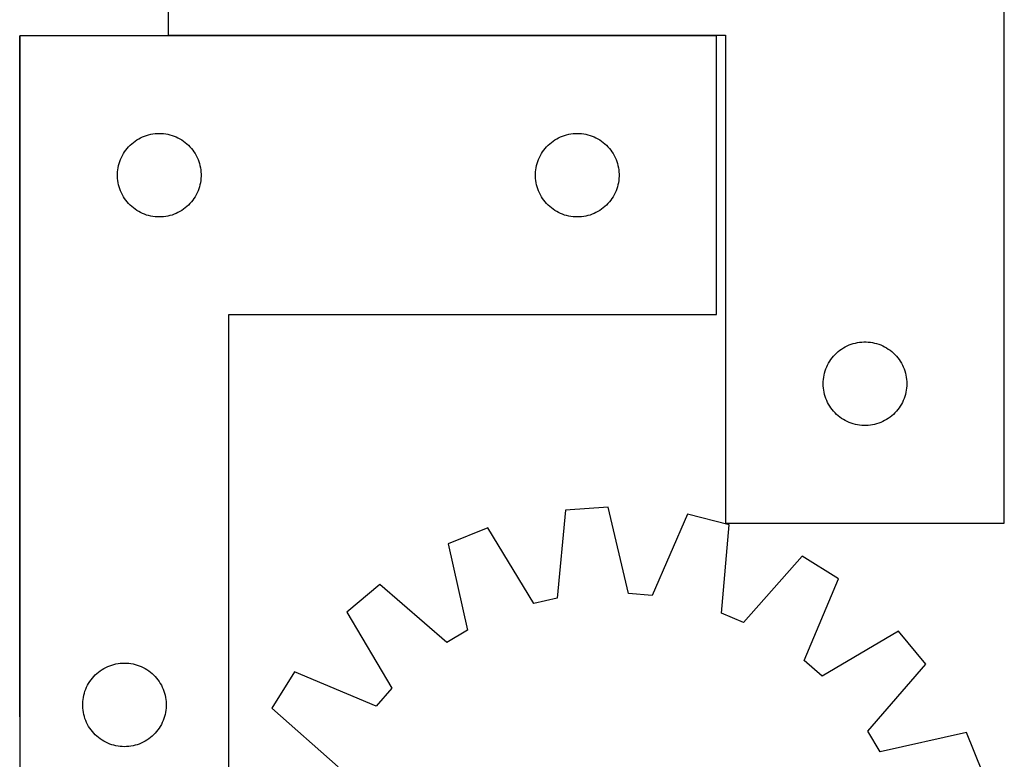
# Model space of a CAD drawing. Header units: millimetres. Extents: x 7 to 1493, y 8 to 2993.
# Tile 15 of 16: x 1140 to 1493, y 2378 to 2643. Entities that reach past the tile are written whole.
import ezdxf

# ---------------------------------------------------------------- set-up
doc = ezdxf.new("R2010")
doc.units = ezdxf.units.MM
doc.layers.add('COMMON', color=5, linetype='CONTINUOUS', true_color=0x0000ff)
doc.layers.add('CUT', color=7, linetype='CONTINUOUS', true_color=0x000000)

msp = doc.modelspace()

# ---------------------------------------------------------------- linework, layer by layer
at = {"layer": 'COMMON'}
for p, q in [((1140.146144, 2393.213935), (1140.146144, 2637.494196)), ((1193.479646, 2637.594196), (1390.246144, 2637.594196))]:
    msp.add_line(p, q, dxfattribs=at)
at = {"layer": 'CUT'}
for p, q in [((1193.479646, 2712.694197), (1193.479646, 2637.694197)), ((1493.479646, 2462.694197), (1493.479646, 2712.694197)), ((1140.246144, 2637.494196), (1140.246144, 2337.494196)), ((1390.246144, 2637.494196), (1140.246144, 2637.494196)), ((1193.479646, 2637.694197), (1393.479646, 2637.694197)), ((1390.246144, 2537.494196), (1390.246144, 2637.494196)), ((1393.479646, 2637.694197), (1393.479646, 2462.694197)), ((1182.195701, 2600.150829), (1182.857922, 2600.548474)), ((1182.857922, 2600.548474), (1183.539737, 2600.911502)), ((1183.539737, 2600.911502), (1184.239335, 2601.238949)), ((1184.239335, 2601.238949), (1184.954862, 2601.529948)), ((1184.954862, 2601.529948), (1185.684421, 2601.783726)), ((1185.684421, 2601.783726), (1186.426077, 2601.999611)), ((1186.426077, 2601.999611), (1187.177863, 2602.177031)), ((1187.177863, 2602.177031), (1187.937785, 2602.315514)), ((1187.937785, 2602.315514), (1188.703829, 2602.414694)), ((1188.703829, 2602.414694), (1189.473962, 2602.474307)), ((1189.473962, 2602.474307), (1190.246144, 2602.494196)), ((1190.246144, 2602.494196), (1191.018325, 2602.474307)), ((1191.018325, 2602.474307), (1191.788458, 2602.414694)), ((1191.788458, 2602.414694), (1192.554502, 2602.315514)), ((1192.554502, 2602.315514), (1193.314425, 2602.177031)), ((1193.314425, 2602.177031), (1194.06621, 2601.999611)), ((1194.06621, 2601.999611), (1194.807866, 2601.783726)), ((1194.807866, 2601.783726), (1195.537425, 2601.529948)), ((1195.537425, 2601.529948), (1196.252952, 2601.238949)), ((1196.252952, 2601.238949), (1196.95255, 2600.911502)), ((1196.95255, 2600.911502), (1197.634365, 2600.548474)), ((1197.634365, 2600.548474), (1198.296586, 2600.150829)), ((1332.195701, 2600.150829), (1332.857922, 2600.548474)), ((1332.857922, 2600.548474), (1333.539737, 2600.911502)), ((1333.539737, 2600.911502), (1334.239335, 2601.238949)), ((1334.239335, 2601.238949), (1334.954862, 2601.529948)), ((1334.954862, 2601.529948), (1335.684421, 2601.783726)), ((1335.684421, 2601.783726), (1336.426077, 2601.999611)), ((1336.426077, 2601.999611), (1337.177863, 2602.177031)), ((1337.177863, 2602.177031), (1337.937785, 2602.315514)), ((1337.937785, 2602.315514), (1338.703829, 2602.414694)), ((1338.703829, 2602.414694), (1339.473962, 2602.474307)), ((1339.473962, 2602.474307), (1340.246144, 2602.494196)), ((1340.246144, 2602.494196), (1341.018325, 2602.474307)), ((1341.018325, 2602.474307), (1341.788458, 2602.414694)), ((1341.788458, 2602.414694), (1342.554502, 2602.315514)), ((1342.554502, 2602.315514), (1343.314425, 2602.177031)), ((1343.314425, 2602.177031), (1344.06621, 2601.999611)), ((1344.06621, 2601.999611), (1344.807866, 2601.783726)), ((1344.807866, 2601.783726), (1345.537425, 2601.529948)), ((1345.537425, 2601.529948), (1346.252952, 2601.238949)), ((1346.252952, 2601.238949), (1346.95255, 2600.911502)), ((1346.95255, 2600.911502), (1347.634365, 2600.548474)), ((1347.634365, 2600.548474), (1348.296586, 2600.150829)), ((1178.248555, 2596.49741), (1178.727937, 2597.103093)), ((1178.727937, 2597.103093), (1179.237863, 2597.683296)), ((1179.237863, 2597.683296), (1179.776981, 2598.236478)), ((1179.776981, 2598.236478), (1180.343862, 2598.761175)), ((1180.343862, 2598.761175), (1180.937001, 2599.255993)), ((1180.937001, 2599.255993), (1181.554827, 2599.719621)), ((1181.554827, 2599.719621), (1182.195701, 2600.150829)), ((1198.296586, 2600.150829), (1198.93746, 2599.719621)), ((1198.93746, 2599.719621), (1199.555286, 2599.255993)), ((1199.555286, 2599.255993), (1200.148425, 2598.761175)), ((1200.148425, 2598.761175), (1200.715306, 2598.236478)), ((1200.715306, 2598.236478), (1201.254424, 2597.683296)), ((1201.254424, 2597.683296), (1201.76435, 2597.103093)), ((1201.76435, 2597.103093), (1202.243732, 2596.49741)), ((1328.248555, 2596.49741), (1328.727937, 2597.103093)), ((1328.727937, 2597.103093), (1329.237863, 2597.683296)), ((1329.237863, 2597.683296), (1329.776981, 2598.236478)), ((1329.776981, 2598.236478), (1330.343862, 2598.761175)), ((1330.343862, 2598.761175), (1330.937001, 2599.255993)), ((1330.937001, 2599.255993), (1331.554827, 2599.719621)), ((1331.554827, 2599.719621), (1332.195701, 2600.150829)), ((1348.296586, 2600.150829), (1348.93746, 2599.719621)), ((1348.93746, 2599.719621), (1349.555286, 2599.255993)), ((1349.555286, 2599.255993), (1350.148425, 2598.761175)), ((1350.148425, 2598.761175), (1350.715306, 2598.236478)), ((1350.715306, 2598.236478), (1351.254424, 2597.683296)), ((1351.254424, 2597.683296), (1351.76435, 2597.103093)), ((1351.76435, 2597.103093), (1352.243732, 2596.49741)), ((1176.351284, 2593.145114), (1176.66061, 2593.852911)), ((1176.66061, 2593.852911), (1177.005962, 2594.543847)), ((1177.005962, 2594.543847), (1177.386424, 2595.216088)), ((1177.386424, 2595.216088), (1177.800988, 2595.867851)), ((1177.800988, 2595.867851), (1178.248555, 2596.49741)), ((1202.243732, 2596.49741), (1202.691299, 2595.867851)), ((1202.691299, 2595.867851), (1203.105863, 2595.216088)), ((1203.105863, 2595.216088), (1203.486325, 2594.543847)), ((1203.486325, 2594.543847), (1203.831677, 2593.852911)), ((1203.831677, 2593.852911), (1204.141003, 2593.145114)), ((1326.351284, 2593.145114), (1326.66061, 2593.852911)), ((1326.66061, 2593.852911), (1327.005962, 2594.543847)), ((1327.005962, 2594.543847), (1327.386424, 2595.216088)), ((1327.386424, 2595.216088), (1327.800988, 2595.867851)), ((1327.800988, 2595.867851), (1328.248555, 2596.49741)), ((1352.243732, 2596.49741), (1352.691299, 2595.867851)), ((1352.691299, 2595.867851), (1353.105863, 2595.216088)), ((1353.105863, 2595.216088), (1353.486325, 2594.543847)), ((1353.486325, 2594.543847), (1353.831677, 2593.852911)), ((1353.831677, 2593.852911), (1354.141003, 2593.145114)), ((1175.370303, 2589.420171), (1175.489174, 2590.183407)), ((1175.489174, 2590.183407), (1175.647178, 2590.939512)), ((1175.647178, 2590.939512), (1175.843895, 2591.68648)), ((1175.843895, 2591.68648), (1176.078805, 2592.422331)), ((1176.078805, 2592.422331), (1176.351284, 2593.145114)), ((1204.141003, 2593.145114), (1204.413482, 2592.422331)), ((1204.413482, 2592.422331), (1204.648392, 2591.68648)), ((1204.648392, 2591.68648), (1204.845109, 2590.939512)), ((1204.845109, 2590.939512), (1205.003113, 2590.183407)), ((1205.003113, 2590.183407), (1205.121984, 2589.420171)), ((1325.370303, 2589.420171), (1325.489174, 2590.183407)), ((1325.489174, 2590.183407), (1325.647178, 2590.939512)), ((1325.647178, 2590.939512), (1325.843895, 2591.68648)), ((1325.843895, 2591.68648), (1326.078805, 2592.422331)), ((1326.078805, 2592.422331), (1326.351284, 2593.145114)), ((1354.141003, 2593.145114), (1354.413482, 2592.422331)), ((1354.413482, 2592.422331), (1354.648392, 2591.68648)), ((1354.648392, 2591.68648), (1354.845109, 2590.939512)), ((1354.845109, 2590.939512), (1355.003113, 2590.183407)), ((1355.003113, 2590.183407), (1355.121984, 2589.420171)), ((1175.251116, 2587.880414), (1175.290881, 2588.651828)), ((1175.251116, 2587.107977), (1175.251116, 2587.880414)), ((1175.290881, 2586.336564), (1175.251116, 2587.107977)), ((1175.290881, 2588.651828), (1175.370303, 2589.420171)), ((1205.121984, 2589.420171), (1205.201406, 2588.651828)), ((1205.201406, 2588.651828), (1205.241171, 2587.880414)), ((1205.241171, 2587.107977), (1205.201406, 2586.336564)), ((1205.241171, 2587.880414), (1205.241171, 2587.107977)), ((1325.251116, 2587.880414), (1325.290881, 2588.651828)), ((1325.251116, 2587.107977), (1325.251116, 2587.880414)), ((1325.290881, 2586.336564), (1325.251116, 2587.107977)), ((1325.290881, 2588.651828), (1325.370303, 2589.420171)), ((1355.121984, 2589.420171), (1355.201406, 2588.651828)), ((1355.201406, 2588.651828), (1355.241171, 2587.880414)), ((1355.241171, 2587.107977), (1355.201406, 2586.336564)), ((1355.241171, 2587.880414), (1355.241171, 2587.107977)), ((1175.370303, 2585.56822), (1175.290881, 2586.336564)), ((1175.489174, 2584.804984), (1175.370303, 2585.56822)), ((1175.647178, 2584.048879), (1175.489174, 2584.804984)), ((1175.843895, 2583.301911), (1175.647178, 2584.048879)), ((1176.078805, 2582.56606), (1175.843895, 2583.301911)), ((1204.648392, 2583.301911), (1204.413482, 2582.56606)), ((1204.845109, 2584.048879), (1204.648392, 2583.301911)), ((1205.003113, 2584.804984), (1204.845109, 2584.048879)), ((1205.121984, 2585.56822), (1205.003113, 2584.804984)), ((1205.201406, 2586.336564), (1205.121984, 2585.56822)), ((1325.370303, 2585.56822), (1325.290881, 2586.336564)), ((1325.489174, 2584.804984), (1325.370303, 2585.56822)), ((1325.647178, 2584.048879), (1325.489174, 2584.804984)), ((1325.843895, 2583.301911), (1325.647178, 2584.048879)), ((1326.078805, 2582.56606), (1325.843895, 2583.301911)), ((1354.648392, 2583.301911), (1354.413482, 2582.56606)), ((1354.845109, 2584.048879), (1354.648392, 2583.301911)), ((1355.003113, 2584.804984), (1354.845109, 2584.048879)), ((1355.121984, 2585.56822), (1355.003113, 2584.804984)), ((1355.201406, 2586.336564), (1355.121984, 2585.56822)), ((1176.351284, 2581.843277), (1176.078805, 2582.56606)), ((1176.66061, 2581.13548), (1176.351284, 2581.843277)), ((1177.005962, 2580.444544), (1176.66061, 2581.13548)), ((1177.386424, 2579.772304), (1177.005962, 2580.444544)), ((1177.800988, 2579.12054), (1177.386424, 2579.772304)), ((1203.105863, 2579.772304), (1202.691299, 2579.12054)), ((1203.486325, 2580.444544), (1203.105863, 2579.772304)), ((1203.831677, 2581.13548), (1203.486325, 2580.444544)), ((1204.141003, 2581.843277), (1203.831677, 2581.13548)), ((1204.413482, 2582.56606), (1204.141003, 2581.843277)), ((1326.351284, 2581.843277), (1326.078805, 2582.56606)), ((1326.66061, 2581.13548), (1326.351284, 2581.843277)), ((1327.005962, 2580.444544), (1326.66061, 2581.13548)), ((1327.386424, 2579.772304), (1327.005962, 2580.444544)), ((1327.800988, 2579.12054), (1327.386424, 2579.772304)), ((1353.105863, 2579.772304), (1352.691299, 2579.12054)), ((1353.486325, 2580.444544), (1353.105863, 2579.772304)), ((1353.831677, 2581.13548), (1353.486325, 2580.444544)), ((1354.141003, 2581.843277), (1353.831677, 2581.13548)), ((1354.413482, 2582.56606), (1354.141003, 2581.843277)), ((1178.248555, 2578.490981), (1177.800988, 2579.12054)), ((1178.727937, 2577.885298), (1178.248555, 2578.490981)), ((1179.237863, 2577.305096), (1178.727937, 2577.885298)), ((1179.776981, 2576.751913), (1179.237863, 2577.305096)), ((1180.343862, 2576.227217), (1179.776981, 2576.751913)), ((1180.937001, 2575.732398), (1180.343862, 2576.227217)), ((1200.148425, 2576.227217), (1199.555286, 2575.732398)), ((1200.715306, 2576.751913), (1200.148425, 2576.227217)), ((1201.254424, 2577.305096), (1200.715306, 2576.751913)), ((1201.76435, 2577.885298), (1201.254424, 2577.305096)), ((1202.243732, 2578.490981), (1201.76435, 2577.885298)), ((1202.691299, 2579.12054), (1202.243732, 2578.490981)), ((1328.248555, 2578.490981), (1327.800988, 2579.12054)), ((1328.727937, 2577.885298), (1328.248555, 2578.490981)), ((1329.237863, 2577.305096), (1328.727937, 2577.885298)), ((1329.776981, 2576.751913), (1329.237863, 2577.305096)), ((1330.343862, 2576.227217), (1329.776981, 2576.751913)), ((1330.937001, 2575.732398), (1330.343862, 2576.227217)), ((1350.148425, 2576.227217), (1349.555286, 2575.732398)), ((1350.715306, 2576.751913), (1350.148425, 2576.227217)), ((1351.254424, 2577.305096), (1350.715306, 2576.751913)), ((1351.76435, 2577.885298), (1351.254424, 2577.305096)), ((1352.243732, 2578.490981), (1351.76435, 2577.885298)), ((1352.691299, 2579.12054), (1352.243732, 2578.490981)), ((1181.554827, 2575.268771), (1180.937001, 2575.732398)), ((1182.195701, 2574.837562), (1181.554827, 2575.268771)), ((1182.857922, 2574.439917), (1182.195701, 2574.837562)), ((1183.539737, 2574.076889), (1182.857922, 2574.439917)), ((1184.239335, 2573.749442), (1183.539737, 2574.076889)), ((1184.954862, 2573.458443), (1184.239335, 2573.749442)), ((1185.684421, 2573.204665), (1184.954862, 2573.458443)), ((1186.426077, 2572.98878), (1185.684421, 2573.204665)), ((1187.177863, 2572.81136), (1186.426077, 2572.98878)), ((1187.937785, 2572.672877), (1187.177863, 2572.81136)), ((1188.703829, 2572.573697), (1187.937785, 2572.672877)), ((1189.473962, 2572.514084), (1188.703829, 2572.573697)), ((1190.246144, 2572.494196), (1189.473962, 2572.514084)), ((1191.018325, 2572.514084), (1190.246144, 2572.494196)), ((1191.788458, 2572.573697), (1191.018325, 2572.514084)), ((1192.554502, 2572.672877), (1191.788458, 2572.573697)), ((1193.314425, 2572.81136), (1192.554502, 2572.672877)), ((1194.06621, 2572.98878), (1193.314425, 2572.81136)), ((1194.807866, 2573.204665), (1194.06621, 2572.98878)), ((1195.537425, 2573.458443), (1194.807866, 2573.204665)), ((1196.252952, 2573.749442), (1195.537425, 2573.458443)), ((1196.95255, 2574.076889), (1196.252952, 2573.749442)), ((1197.634365, 2574.439917), (1196.95255, 2574.076889)), ((1198.296586, 2574.837562), (1197.634365, 2574.439917)), ((1198.93746, 2575.268771), (1198.296586, 2574.837562)), ((1199.555286, 2575.732398), (1198.93746, 2575.268771)), ((1331.554827, 2575.268771), (1330.937001, 2575.732398)), ((1332.195701, 2574.837562), (1331.554827, 2575.268771)), ((1332.857922, 2574.439917), (1332.195701, 2574.837562)), ((1333.539737, 2574.076889), (1332.857922, 2574.439917)), ((1334.239335, 2573.749442), (1333.539737, 2574.076889)), ((1334.954862, 2573.458443), (1334.239335, 2573.749442)), ((1335.684421, 2573.204665), (1334.954862, 2573.458443)), ((1336.426077, 2572.98878), (1335.684421, 2573.204665)), ((1337.177863, 2572.81136), (1336.426077, 2572.98878)), ((1337.937785, 2572.672877), (1337.177863, 2572.81136)), ((1338.703829, 2572.573697), (1337.937785, 2572.672877)), ((1339.473962, 2572.514084), (1338.703829, 2572.573697)), ((1340.246144, 2572.494196), (1339.473962, 2572.514084)), ((1341.018325, 2572.514084), (1340.246144, 2572.494196)), ((1341.788458, 2572.573697), (1341.018325, 2572.514084)), ((1342.554502, 2572.672877), (1341.788458, 2572.573697)), ((1343.314425, 2572.81136), (1342.554502, 2572.672877)), ((1344.06621, 2572.98878), (1343.314425, 2572.81136)), ((1344.807866, 2573.204665), (1344.06621, 2572.98878)), ((1345.537425, 2573.458443), (1344.807866, 2573.204665)), ((1346.252952, 2573.749442), (1345.537425, 2573.458443)), ((1346.95255, 2574.076889), (1346.252952, 2573.749442)), ((1347.634365, 2574.439917), (1346.95255, 2574.076889)), ((1348.296586, 2574.837562), (1347.634365, 2574.439917)), ((1348.93746, 2575.268771), (1348.296586, 2574.837562)), ((1349.555286, 2575.732398), (1348.93746, 2575.268771)), ((1215.246144, 2337.494196), (1215.246144, 2537.494196)), ((1215.246144, 2537.494196), (1390.246144, 2537.494196)), ((1437.120931, 2526.279731), (1437.828728, 2526.589056)), ((1437.828728, 2526.589056), (1438.551511, 2526.861535)), ((1438.551511, 2526.861535), (1439.287362, 2527.096445)), ((1439.287362, 2527.096445), (1440.03433, 2527.293162)), ((1440.03433, 2527.293162), (1440.790435, 2527.451166)), ((1440.790435, 2527.451166), (1441.553671, 2527.570037)), ((1441.553671, 2527.570037), (1442.322014, 2527.649459)), ((1442.322014, 2527.649459), (1443.093428, 2527.689224)), ((1443.093428, 2527.689224), (1443.865865, 2527.689224)), ((1443.865865, 2527.689224), (1444.637278, 2527.649459)), ((1444.637278, 2527.649459), (1445.405622, 2527.570037)), ((1445.405622, 2527.570037), (1446.168858, 2527.451166)), ((1446.168858, 2527.451166), (1446.924963, 2527.293162)), ((1446.924963, 2527.293162), (1447.671931, 2527.096445)), ((1447.671931, 2527.096445), (1448.407782, 2526.861535)), ((1448.407782, 2526.861535), (1449.130565, 2526.589056)), ((1449.130565, 2526.589056), (1449.838362, 2526.279731)), ((1432.212667, 2522.596478), (1432.737364, 2523.163359)), ((1432.737364, 2523.163359), (1433.290546, 2523.702477)), ((1433.290546, 2523.702477), (1433.870749, 2524.212403)), ((1433.870749, 2524.212403), (1434.476432, 2524.691785)), ((1434.476432, 2524.691785), (1435.105991, 2525.139352)), ((1435.105991, 2525.139352), (1435.757754, 2525.553916)), ((1435.757754, 2525.553916), (1436.429995, 2525.934379)), ((1436.429995, 2525.934379), (1437.120931, 2526.279731)), ((1449.838362, 2526.279731), (1450.529298, 2525.934379)), ((1450.529298, 2525.934379), (1451.201538, 2525.553916)), ((1451.201538, 2525.553916), (1451.853302, 2525.139352)), ((1451.853302, 2525.139352), (1452.482861, 2524.691785)), ((1452.482861, 2524.691785), (1453.088544, 2524.212403)), ((1453.088544, 2524.212403), (1453.668746, 2523.702477)), ((1453.668746, 2523.702477), (1454.221929, 2523.163359)), ((1454.221929, 2523.163359), (1454.746625, 2522.596478)), ((1429.734893, 2518.701005), (1430.06234, 2519.400603)), ((1430.06234, 2519.400603), (1430.425368, 2520.082418)), ((1430.425368, 2520.082418), (1430.823013, 2520.744639)), ((1430.823013, 2520.744639), (1431.254221, 2521.385513)), ((1431.254221, 2521.385513), (1431.717849, 2522.003339)), ((1431.717849, 2522.003339), (1432.212667, 2522.596478)), ((1454.746625, 2522.596478), (1455.241443, 2522.003339)), ((1455.241443, 2522.003339), (1455.705071, 2521.385513)), ((1455.705071, 2521.385513), (1456.13628, 2520.744639)), ((1456.13628, 2520.744639), (1456.533925, 2520.082418)), ((1456.533925, 2520.082418), (1456.896953, 2519.400603)), ((1456.896953, 2519.400603), (1457.2244, 2518.701005)), ((1428.658328, 2515.002555), (1428.796811, 2515.762478)), ((1428.796811, 2515.762478), (1428.974231, 2516.514263)), ((1428.974231, 2516.514263), (1429.190116, 2517.255919)), ((1429.190116, 2517.255919), (1429.443894, 2517.985478)), ((1429.443894, 2517.985478), (1429.734893, 2518.701005)), ((1457.2244, 2518.701005), (1457.515399, 2517.985478)), ((1457.515399, 2517.985478), (1457.769177, 2517.255919)), ((1457.769177, 2517.255919), (1457.985062, 2516.514263)), ((1457.985062, 2516.514263), (1458.162482, 2515.762478)), ((1458.162482, 2515.762478), (1458.300965, 2515.002555)), ((1428.479646, 2512.694197), (1428.499535, 2513.466378)), ((1428.499535, 2511.922015), (1428.479646, 2512.694197)), ((1428.499535, 2513.466378), (1428.559148, 2514.236512)), ((1428.559148, 2514.236512), (1428.658328, 2515.002555)), ((1458.300965, 2515.002555), (1458.400145, 2514.236512)), ((1458.400145, 2514.236512), (1458.459758, 2513.466378)), ((1458.459758, 2513.466378), (1458.479646, 2512.694197)), ((1458.479646, 2512.694197), (1458.459758, 2511.922015)), ((1428.559148, 2511.151882), (1428.499535, 2511.922015)), ((1428.658328, 2510.385838), (1428.559148, 2511.151882)), ((1428.796811, 2509.625916), (1428.658328, 2510.385838)), ((1428.974231, 2508.87413), (1428.796811, 2509.625916)), ((1429.190116, 2508.132474), (1428.974231, 2508.87413)), ((1457.985062, 2508.87413), (1457.769177, 2508.132474)), ((1458.162482, 2509.625916), (1457.985062, 2508.87413)), ((1458.300965, 2510.385838), (1458.162482, 2509.625916)), ((1458.400145, 2511.151882), (1458.300965, 2510.385838)), ((1458.459758, 2511.922015), (1458.400145, 2511.151882)), ((1429.443894, 2507.402915), (1429.190116, 2508.132474)), ((1429.734893, 2506.687388), (1429.443894, 2507.402915)), ((1430.06234, 2505.98779), (1429.734893, 2506.687388)), ((1430.425368, 2505.305976), (1430.06234, 2505.98779)), ((1430.823013, 2504.643754), (1430.425368, 2505.305976)), ((1456.533925, 2505.305976), (1456.13628, 2504.643754)), ((1456.896953, 2505.98779), (1456.533925, 2505.305976)), ((1457.2244, 2506.687388), (1456.896953, 2505.98779)), ((1457.515399, 2507.402915), (1457.2244, 2506.687388)), ((1457.769177, 2508.132474), (1457.515399, 2507.402915)), ((1431.254221, 2504.00288), (1430.823013, 2504.643754)), ((1431.717849, 2503.385054), (1431.254221, 2504.00288)), ((1432.212667, 2502.791915), (1431.717849, 2503.385054)), ((1432.737364, 2502.225034), (1432.212667, 2502.791915)), ((1433.290546, 2501.685916), (1432.737364, 2502.225034)), ((1433.870749, 2501.17599), (1433.290546, 2501.685916)), ((1453.668746, 2501.685916), (1453.088544, 2501.17599)), ((1454.221929, 2502.225034), (1453.668746, 2501.685916)), ((1454.746625, 2502.791915), (1454.221929, 2502.225034)), ((1455.241443, 2503.385054), (1454.746625, 2502.791915)), ((1455.705071, 2504.00288), (1455.241443, 2503.385054)), ((1456.13628, 2504.643754), (1455.705071, 2504.00288)), ((1434.476432, 2500.696608), (1433.870749, 2501.17599)), ((1435.105991, 2500.249041), (1434.476432, 2500.696608)), ((1435.757754, 2499.834477), (1435.105991, 2500.249041)), ((1436.429995, 2499.454015), (1435.757754, 2499.834477)), ((1437.120931, 2499.108663), (1436.429995, 2499.454015)), ((1437.828728, 2498.799337), (1437.120931, 2499.108663)), ((1438.551511, 2498.526858), (1437.828728, 2498.799337)), ((1439.287362, 2498.291948), (1438.551511, 2498.526858)), ((1440.03433, 2498.095231), (1439.287362, 2498.291948)), ((1440.790435, 2497.937227), (1440.03433, 2498.095231)), ((1446.924963, 2498.095231), (1446.168858, 2497.937227)), ((1447.671931, 2498.291948), (1446.924963, 2498.095231)), ((1448.407782, 2498.526858), (1447.671931, 2498.291948)), ((1449.130565, 2498.799337), (1448.407782, 2498.526858)), ((1449.838362, 2499.108663), (1449.130565, 2498.799337)), ((1450.529298, 2499.454015), (1449.838362, 2499.108663)), ((1451.201538, 2499.834477), (1450.529298, 2499.454015)), ((1451.853302, 2500.249041), (1451.201538, 2499.834477)), ((1452.482861, 2500.696608), (1451.853302, 2500.249041)), ((1453.088544, 2501.17599), (1452.482861, 2500.696608)), ((1441.553671, 2497.818356), (1440.790435, 2497.937227)), ((1442.322014, 2497.738934), (1441.553671, 2497.818356)), ((1443.093428, 2497.69917), (1442.322014, 2497.738934)), ((1443.865865, 2497.69917), (1443.093428, 2497.69917)), ((1444.637278, 2497.738934), (1443.865865, 2497.69917)), ((1445.405622, 2497.818356), (1444.637278, 2497.738934)), ((1446.168858, 2497.937227), (1445.405622, 2497.818356)), ((1336.006067, 2467.370973), (1332.981054, 2435.750978)), ((1351.35737, 2468.404435), (1336.006067, 2467.370973)), ((1358.593248, 2437.475213), (1351.35737, 2468.404435)), ((1379.781071, 2465.843378), (1367.132997, 2436.705757)), ((1394.700385, 2462.082446), (1379.781071, 2465.843378)), ((1308.18211, 2461.023276), (1293.901511, 2455.296581)), ((1324.621495, 2433.843847), (1308.18211, 2461.023276)), ((1392.02446, 2430.430997), (1394.700385, 2462.082446)), ((1393.479646, 2462.694197), (1493.479646, 2462.694197)), ((1293.901511, 2455.296581), (1300.795668, 2424.289399)), ((1420.941522, 2450.863328), (1399.908468, 2427.060274)), ((1433.968441, 2442.676148), (1420.941522, 2450.863328)), ((1421.642649, 2413.400738), (1433.968441, 2442.676148)), ((1269.400901, 2440.661488), (1257.588891, 2430.80213)), ((1293.434591, 2419.892364), (1269.400901, 2440.661488)), ((1332.981054, 2435.750978), (1324.621495, 2433.843847)), ((1367.132997, 2436.705757), (1358.593248, 2437.475213)), ((1257.588891, 2430.80213), (1273.72737, 2403.442959)), ((1399.908468, 2427.060274), (1392.02446, 2430.430997)), ((1300.795668, 2424.289399), (1293.434591, 2419.892364)), ((1455.458347, 2423.897176), (1428.099176, 2407.758697)), ((1465.317705, 2412.085165), (1455.458347, 2423.897176)), ((1428.099176, 2407.758697), (1421.642649, 2413.400738)), ((1169.054827, 2409.719621), (1169.695701, 2410.150829)), ((1169.695701, 2410.150829), (1170.357922, 2410.548474)), ((1170.357922, 2410.548474), (1171.039737, 2410.911502)), ((1171.039737, 2410.911502), (1171.739335, 2411.238949)), ((1171.739335, 2411.238949), (1172.454862, 2411.529948)), ((1172.454862, 2411.529948), (1173.184421, 2411.783726)), ((1173.184421, 2411.783726), (1173.926077, 2411.999611)), ((1173.926077, 2411.999611), (1174.677863, 2412.177031)), ((1174.677863, 2412.177031), (1175.437785, 2412.315514)), ((1175.437785, 2412.315514), (1176.203829, 2412.414694)), ((1176.203829, 2412.414694), (1176.973962, 2412.474307)), ((1176.973962, 2412.474307), (1177.746144, 2412.494196)), ((1177.746144, 2412.494196), (1178.518325, 2412.474307)), ((1178.518325, 2412.474307), (1179.288458, 2412.414694)), ((1179.288458, 2412.414694), (1180.054502, 2412.315514)), ((1180.054502, 2412.315514), (1180.814425, 2412.177031)), ((1180.814425, 2412.177031), (1181.56621, 2411.999611)), ((1181.56621, 2411.999611), (1182.307866, 2411.783726)), ((1182.307866, 2411.783726), (1183.037425, 2411.529948)), ((1183.037425, 2411.529948), (1183.752952, 2411.238949)), ((1183.752952, 2411.238949), (1184.45255, 2410.911502)), ((1184.45255, 2410.911502), (1185.134365, 2410.548474)), ((1185.134365, 2410.548474), (1185.796586, 2410.150829)), ((1185.796586, 2410.150829), (1186.43746, 2409.719621)), ((1444.548581, 2388.051476), (1465.317705, 2412.085165)), ((1165.300988, 2405.867851), (1165.748555, 2406.49741)), ((1165.748555, 2406.49741), (1166.227937, 2407.103093)), ((1166.227937, 2407.103093), (1166.737863, 2407.683296)), ((1166.737863, 2407.683296), (1167.276981, 2408.236478)), ((1167.276981, 2408.236478), (1167.843862, 2408.761175)), ((1167.843862, 2408.761175), (1168.437001, 2409.255993)), ((1168.437001, 2409.255993), (1169.054827, 2409.719621)), ((1186.43746, 2409.719621), (1187.055286, 2409.255993)), ((1187.055286, 2409.255993), (1187.648425, 2408.761175)), ((1187.648425, 2408.761175), (1188.215306, 2408.236478)), ((1188.215306, 2408.236478), (1188.754424, 2407.683296)), ((1188.754424, 2407.683296), (1189.26435, 2407.103093)), ((1189.26435, 2407.103093), (1189.743732, 2406.49741)), ((1189.743732, 2406.49741), (1190.191299, 2405.867851)), ((1238.809919, 2409.312224), (1230.622738, 2396.285305)), ((1268.085329, 2396.986432), (1238.809919, 2409.312224)), ((1163.578805, 2402.422331), (1163.851284, 2403.145114)), ((1163.851284, 2403.145114), (1164.16061, 2403.852911)), ((1164.16061, 2403.852911), (1164.505962, 2404.543847)), ((1164.505962, 2404.543847), (1164.886424, 2405.216088)), ((1164.886424, 2405.216088), (1165.300988, 2405.867851)), ((1190.191299, 2405.867851), (1190.605863, 2405.216088)), ((1190.605863, 2405.216088), (1190.986325, 2404.543847)), ((1190.986325, 2404.543847), (1191.331677, 2403.852911)), ((1191.331677, 2403.852911), (1191.641003, 2403.145114)), ((1191.641003, 2403.145114), (1191.913482, 2402.422331)), ((1273.72737, 2403.442959), (1268.085329, 2396.986432)), ((1162.790881, 2398.651828), (1162.870303, 2399.420171)), ((1162.870303, 2399.420171), (1162.989174, 2400.183407)), ((1162.989174, 2400.183407), (1163.147178, 2400.939512)), ((1163.147178, 2400.939512), (1163.343895, 2401.68648)), ((1163.343895, 2401.68648), (1163.578805, 2402.422331)), ((1191.913482, 2402.422331), (1192.148392, 2401.68648)), ((1192.148392, 2401.68648), (1192.345109, 2400.939512)), ((1192.345109, 2400.939512), (1192.503113, 2400.183407)), ((1192.503113, 2400.183407), (1192.621984, 2399.420171)), ((1192.621984, 2399.420171), (1192.701406, 2398.651828)), ((1162.751116, 2397.880414), (1162.790881, 2398.651828)), ((1162.751116, 2397.107977), (1162.751116, 2397.880414)), ((1162.790881, 2396.336564), (1162.751116, 2397.107977)), ((1162.870303, 2395.56822), (1162.790881, 2396.336564)), ((1192.701406, 2396.336564), (1192.621984, 2395.56822)), ((1192.701406, 2398.651828), (1192.741171, 2397.880414)), ((1192.741171, 2397.107977), (1192.701406, 2396.336564)), ((1192.741171, 2397.880414), (1192.741171, 2397.107977)), ((1230.622738, 2396.285305), (1254.425793, 2375.252251)), ((1162.989174, 2394.804984), (1162.870303, 2395.56822)), ((1163.147178, 2394.048879), (1162.989174, 2394.804984)), ((1163.343895, 2393.301911), (1163.147178, 2394.048879)), ((1163.578805, 2392.56606), (1163.343895, 2393.301911)), ((1163.851284, 2391.843277), (1163.578805, 2392.56606)), ((1191.913482, 2392.56606), (1191.641003, 2391.843277)), ((1192.148392, 2393.301911), (1191.913482, 2392.56606)), ((1192.345109, 2394.048879), (1192.148392, 2393.301911)), ((1192.503113, 2394.804984), (1192.345109, 2394.048879)), ((1192.621984, 2395.56822), (1192.503113, 2394.804984)), ((1164.16061, 2391.13548), (1163.851284, 2391.843277)), ((1164.505962, 2390.444544), (1164.16061, 2391.13548)), ((1164.886424, 2389.772304), (1164.505962, 2390.444544)), ((1165.300988, 2389.12054), (1164.886424, 2389.772304)), ((1165.748555, 2388.490981), (1165.300988, 2389.12054)), ((1190.191299, 2389.12054), (1189.743732, 2388.490981)), ((1190.605863, 2389.772304), (1190.191299, 2389.12054)), ((1190.986325, 2390.444544), (1190.605863, 2389.772304)), ((1191.331677, 2391.13548), (1190.986325, 2390.444544)), ((1191.641003, 2391.843277), (1191.331677, 2391.13548)), ((1166.227937, 2387.885298), (1165.748555, 2388.490981)), ((1166.737863, 2387.305096), (1166.227937, 2387.885298)), ((1167.276981, 2386.751913), (1166.737863, 2387.305096)), ((1167.843862, 2386.227217), (1167.276981, 2386.751913)), ((1168.437001, 2385.732398), (1167.843862, 2386.227217)), ((1169.054827, 2385.268771), (1168.437001, 2385.732398)), ((1169.695701, 2384.837562), (1169.054827, 2385.268771)), ((1186.43746, 2385.268771), (1185.796586, 2384.837562)), ((1187.055286, 2385.732398), (1186.43746, 2385.268771)), ((1187.648425, 2386.227217), (1187.055286, 2385.732398)), ((1188.215306, 2386.751913), (1187.648425, 2386.227217)), ((1188.754424, 2387.305096), (1188.215306, 2386.751913)), ((1189.26435, 2387.885298), (1188.754424, 2387.305096)), ((1189.743732, 2388.490981), (1189.26435, 2387.885298)), ((1448.945616, 2380.690399), (1444.548581, 2388.051476)), ((1479.952798, 2387.584556), (1448.945616, 2380.690399)), ((1485.679493, 2373.303957), (1479.952798, 2387.584556)), ((1170.357922, 2384.439917), (1169.695701, 2384.837562)), ((1171.039737, 2384.076889), (1170.357922, 2384.439917)), ((1171.739335, 2383.749442), (1171.039737, 2384.076889)), ((1172.454862, 2383.458443), (1171.739335, 2383.749442)), ((1173.184421, 2383.204665), (1172.454862, 2383.458443)), ((1173.926077, 2382.98878), (1173.184421, 2383.204665)), ((1174.677863, 2382.81136), (1173.926077, 2382.98878)), ((1175.437785, 2382.672877), (1174.677863, 2382.81136)), ((1176.203829, 2382.573697), (1175.437785, 2382.672877)), ((1176.973962, 2382.514084), (1176.203829, 2382.573697)), ((1177.746144, 2382.494196), (1176.973962, 2382.514084)), ((1178.518325, 2382.514084), (1177.746144, 2382.494196)), ((1179.288458, 2382.573697), (1178.518325, 2382.514084)), ((1180.054502, 2382.672877), (1179.288458, 2382.573697)), ((1180.814425, 2382.81136), (1180.054502, 2382.672877)), ((1181.56621, 2382.98878), (1180.814425, 2382.81136)), ((1182.307866, 2383.204665), (1181.56621, 2382.98878)), ((1183.037425, 2383.458443), (1182.307866, 2383.204665)), ((1183.752952, 2383.749442), (1183.037425, 2383.458443)), ((1184.45255, 2384.076889), (1183.752952, 2383.749442)), ((1185.134365, 2384.439917), (1184.45255, 2384.076889)), ((1185.796586, 2384.837562), (1185.134365, 2384.439917))]:
    msp.add_line(p, q, dxfattribs=at)

doc.saveas('drawing.dxf')
